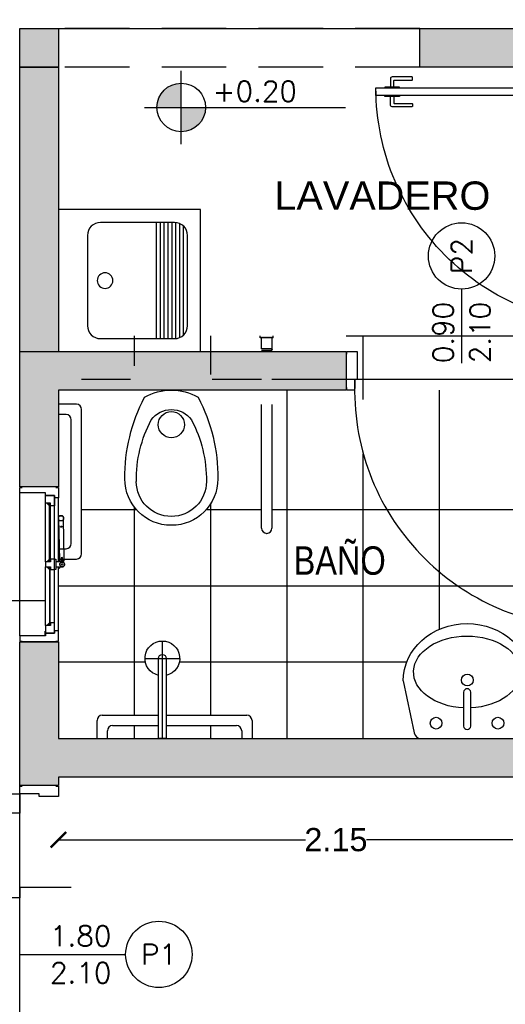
# Model space of a CAD drawing. Header units: millimetres. Extents: x 201 to 840, y 135 to 685.
# Tile 79 of 219: x 337.52 to 339.4, y 192.18 to 196. Entities that reach past the tile are written whole.
import ezdxf
from ezdxf.enums import TextEntityAlignment as Align

# ---------------------------------------------------------------- set-up
doc = ezdxf.new("R2010")
doc.units = ezdxf.units.MM
doc.linetypes.add('HIDDEN', pattern=[0.375, 0.25, -0.125])
doc.linetypes.add('HIDDEN2', pattern=[0.1875, 0.125, -0.0625])
doc.layers.add('001', color=1, linetype='Continuous', lineweight=5)
doc.layers.add('COTA NIVELES', color=2, linetype='Continuous', lineweight=20)
for name, color, linetype in [('01', 1, 'Continuous'), ('02', 2, 'Continuous'), ('03', 3, 'Continuous'), ('10', 251, 'Continuous'), ('ABERTURAS', 2, 'Continuous'), ('cota', 2, 'Continuous'), ('L1', 2, 'Continuous'), ('MAMPOSTERIA', 5, 'Continuous'), ('muro', 6, 'Continuous'), ('NIVELES', 1, 'Continuous'), ('piso', 1, 'Continuous'), ('PROYECCIONES', 2, 'Continuous'), ('SANITARIO ARTEF', 2, 'Continuous'), ('TEXT', 4, 'Continuous')]:
    doc.layers.add(name, color=color, linetype=linetype)
doc.styles.add('ARIAL', font='arial.ttf', dxfattribs={"height": 0.06})
doc.styles.add('ROMANS', font='romans.shx')
doc.styles.add('STYLE1', font='ARIALUNI.TTF', dxfattribs={"height": 0.09})
doc.dimstyles.new('D3', dxfattribs={"dimscale": 0, "dimtxt": 0.09, "dimasz": 0.06, "dimexe": 0, "dimexo": 0.15, "dimgap": 0, "dimtad": 0, "dimzin": 0, "dimdsep": 46, "dimtxsty": 'STYLE1', "dimblk": 'ARCHTICK', "dimcen": 1, "dimse1": 1, "dimse2": 1, "dimclrd": 1, "dimclre": 1, "dimclrt": 3, "dimadec": 0, "dimazin": 0, "dimtfac": 1, "dimtmove": 2, "dimatfit": 1, "dimldrblk": 'OPEN90', "dimfxl": 1, "dimtolj": 1, "dimtzin": 0, "dimarcsym": 0})

# ---------------------------------------------------------------- blocks, each defined once
blk = doc.blocks.new('_ARCHTICK')
at = {"color": 0, "linetype": 'ByBlock', "const_width": 0.15}
blk.add_lwpolyline([(-0.5, -0.5), (0.5, 0.5)], dxfattribs=at)
blk = doc.blocks.new('*D394')
at = {"layer": 'cota', "color": 1, "lineweight": -2}
for p, q in [((336.8217, 194.1853), (336.8217, 194.002)), ((336.8217, 193.5853), (336.8217, 193.7686))]:
    blk.add_line(p, q, dxfattribs=at)
at = {"layer": 'DEFPOINTS', "color": 0}
for p in [(336.8217, 194.1853), (337.5214, 194.1853), (337.5214, 193.5853)]:
    blk.add_point(p, dxfattribs=at)
at = {"layer": 'cota', "color": 1, "lineweight": -2, "xscale": 0.06, "yscale": 0.06, "zscale": 0.06}
for p, rotation in [((336.8217, 194.1853), 90), ((336.8217, 193.5853), 270)]:
    blk.add_blockref('_ARCHTICK', p, dxfattribs=dict(at, rotation=rotation))
at = {"layer": 'cota', "color": 3, "insert": (336.8217, 193.8853), "char_height": 0.09, "attachment_point": 5, "rotation": 90, "style": 'STYLE1'}
blk.add_mtext('\\A1;0.60', dxfattribs=at)
blk = doc.blocks.new('_OPEN90')
at = {"color": 0, "linetype": 'ByBlock'}
for p, q in [((0, 0), (-1, 0)), ((-0.5, 0.5), (0, 0)), ((0, 0), (-0.5, -0.5))]:
    blk.add_line(p, q, dxfattribs=at)
blk = doc.blocks.new('YUJUY')
at = {"layer": 'SANITARIO ARTEF', "color": 1, "ltscale": 0.8}
for p, q in [((0.1154, 0.2591), (0.1154, -0.1909)), ((0.1304, 0.2591), (0.1304, -0.1909)), ((0.1454, 0.2591), (0.1454, -0.1909)), ((0.1604, 0.2591), (0.1604, -0.1909)), ((0.1754, 0.2591), (0.1754, -0.1909)), ((0.1904, 0.2589), (0.1904, -0.1906)), ((0.2054, 0.2549), (0.2054, -0.1867)), ((0.2204, 0.2448), (0.2204, -0.1766))]:
    blk.add_line(p, q, dxfattribs=at)
at = {"layer": 'SANITARIO ARTEF', "ltscale": 0.8}
blk.add_lwpolyline([(0.2854, -0.2409), (-0.2646, -0.2409), (-0.2646, 0.3091), (0.2854, 0.3091)], close=True, dxfattribs=at)
blk.add_lwpolyline([(0.1854, -0.1909), (-0.1022, -0.1909, -0.414214), (-0.1522, -0.1409), (-0.1522, 0.2091, -0.414214), (-0.1022, 0.2591), (0.1854, 0.2591, -0.414214), (0.2354, 0.2091), (0.2354, -0.1409, -0.414214)], format="xyb", close=True, dxfattribs=at)
blk.add_circle((-0.084, 0.0341), 0.0302, dxfattribs=at)
blk = doc.blocks.new('A2')
at = {"layer": '02'}
for centre, radius, start, end in [((-0.3439, 0), 0.18, 90, 180), ((-0.3364, -0.4822), 0.6622, 62.1907, 90.6458), ((-0.3537, 0), 0.1357, 90, 180), ((-0.348, -0.3635), 0.4992, 62.1907, 90.6458), ((-0.1704, 0), 0.0956, 0, 54.7144), ((-0.2091, 0), 0.2091, 330.307, 29.693), ((-0.3439, 0), 0.18, 180, 270), ((-0.3537, 0), 0.1357, 180, 270), ((-0.1704, 0), 0.0956, 305.2856, 0), ((-0.348, 0.3635), 0.4992, 269.3542, 297.8093), ((-0.3364, 0.4822), 0.6622, 269.3542, 297.8093)]:
    blk.add_arc(centre, radius, start, end, dxfattribs=at)
blk = doc.blocks.new('GBBRT')
at = {"layer": 'SANITARIO ARTEF', "ltscale": 0.01}
blk.add_circle((294.9322, 272.9144), 0.0507, dxfattribs=at)
at = {"layer": 'SANITARIO ARTEF', "ltscale": 0.8, "xscale": -1, "rotation": 270}
blk.add_blockref('A2', (294.9322, 273.0481), dxfattribs=at)
blk = doc.blocks.new('B4')
at = {"layer": '02'}
blk.add_lwpolyline([(0.3103, -0.015), (0.3103, 0.015), (0, 0.015), (0, -0.015)], close=True, dxfattribs=at)
for radius, start, end in [(0.0674, 192.8623, 167.1377), (0.015, 270, 90)]:
    blk.add_arc((0.3103, 0), radius, start, end, dxfattribs=at)
at = {"layer": 'ABERTURAS', "color": 1}
for p, q in [((0.3103, -0.0674), (0.3103, 0.0674)), ((0, 0), (0.3777, 0))]:
    blk.add_line(p, q, dxfattribs=at)
blk = doc.blocks.new('3T45G')
for p, q in [((295.6688, 273.1081), (295.311, 273.1081)), ((295.2426, 272.8854), (295.2849, 273.0871)), ((295.4759, 273.0602), (295.4759, 272.9288)), ((295.5031, 272.9288), (295.5031, 273.0602)), ((295.7374, 272.8854), (295.6949, 273.0869)), ((295.4759, 272.9288), (295.4763, 272.9288))]:
    blk.add_line(p, q)
for centre in [(295.3703, 273.0489), (295.6097, 273.0489)]:
    blk.add_circle(centre, 0.0227)
at = {"ltscale": 0.01}
blk.add_circle((295.4888, 272.8817), 0.023, dxfattribs=at)
for centre, radius, start, end in [((295.311, 273.0814), 0.0267, 90, 167.5926), ((295.6688, 273.0814), 0.0267, 11.8934, 90), ((295.4895, 273.0602), 0.0136, 0, 180), ((295.4895, 272.9288), 0.0136, 180, 0)]:
    blk.add_arc(centre, radius, start, end)
at = {"extrusion": (0, 0, -1)}
for centre, major_axis, ratio, start_param, end_param in [((295.4898, 272.8506), (0.2073, 0), 0.672131, -1.506928, 4.645312), ((295.49, 272.8854), (-0.2474, 0), 0.900404, 3.141593, 6.283185)]:
    blk.add_ellipse(centre, major_axis=major_axis, ratio=ratio, start_param=start_param, end_param=end_param, dxfattribs=at)
blk = doc.blocks.new('A$C2B9D4405')
at = {"layer": '02'}
for points in [[(0.9193, 0.0692), (0.8945, 0.0692, -0.414214), (0.8925, 0.0712), (0.8925, 0.1395, 0.414214), (0.8905, 0.1415), (0.8818, 0.1415, 0.414214), (0.8798, 0.1395), (0.8798, 0.0628, 0.414214), (0.8862, 0.0565), (0.9193, 0.0565)], [(0.9557, 0.0692), (0.9805, 0.0692, 0.414214), (0.9825, 0.0712), (0.9825, 0.1395, -0.414214), (0.9845, 0.1415), (0.9932, 0.1415, -0.414214), (0.9952, 0.1395), (0.9952, 0.0628, -0.414214), (0.9888, 0.0565), (0.9557, 0.0565)]]:
    blk.add_lwpolyline(points, format="xyb", dxfattribs=at)
for points in [[(0.9225, 0.0907), (0.9193, 0.0907), (0.9193, 0.0349), (0.9225, 0.0349)], [(0.9525, 0.0907), (0.9557, 0.0907), (0.9557, 0.0349), (0.9525, 0.0349)]]:
    blk.add_lwpolyline(points, dxfattribs=at)
at = {"layer": 'ABERTURAS', "ltscale": 0.01}
for points in [[(0.0025, 1.06), (0.0025, 1.07), (0.0325, 1.07), (0.0425, 1.07), (0.0425, 1.02), (0.0425, 0.961), (0.0325, 0.961), (0.0325, 0.92), (0.0025, 0.92), (0.0025, 0.93)], [(0.9825, 1.06), (0.9825, 1.07), (0.9525, 1.07), (0.9425, 1.07), (0.9425, 1.02), (0.9425, 0.961), (0.9525, 0.961), (0.9525, 0.92), (0.9825, 0.92), (0.9825, 0.93)]]:
    blk.add_lwpolyline(points, dxfattribs=at)
blk.add_lwpolyline([(0.9525, 0), (0.9525, 0.92), (0.9225, 0.92), (0.9225, 0)], close=True, dxfattribs=at)
at = {"layer": 'ABERTURAS', "color": 1, "ltscale": 0.01}
blk.add_arc((0.9525, 0.92), 0.92, 177.4458, 270, dxfattribs=at)
at = {"layer": 'MAMPOSTERIA'}
for points in [[(0, 1.07), (0, 0.92)], [(0.985, 0.92), (0.985, 1.07)]]:
    blk.add_lwpolyline(points, dxfattribs=at)
blk = doc.blocks.new('GBGB')
at = {"layer": '01', "ltscale": 0.015}
blk.add_line((-0.2675, 0.0994), (0.2875, 0.0994), dxfattribs=at)
at = {"layer": 'ABERTURAS', "color": 1}
for p, q in [((-0.2267, 0), (0, 0)), ((0.02, 0), (0.2467, 0)), ((-0.2475, -0.0356), (-0.01, -0.0356)), ((0.03, -0.0356), (0.2675, -0.0356)), ((-0.2475, -0.0506), (-0.0041, -0.0506)), ((-0.0011, -0.0506), (0, -0.0506)), ((0.0082, -0.0667), (0.0113, -0.0627)), ((0.0087, -0.067), (0.0118, -0.0631)), ((0.02, -0.0506), (0.2675, -0.0506)), ((0.0205, -0.0546), (0.0205, -0.0506))]:
    blk.add_line(p, q, dxfattribs=at)
at = {"layer": 'ABERTURAS'}
for points in [[(-0.2875, -0.0406), (-0.2875, -0.0506), (-0.2475, -0.0506), (-0.2475, -0.0356), (-0.2575, -0.0356), (-0.2575, -0.0006), (-0.2675, -0.0006), (-0.2675, 0.0994), (-0.2875, 0.0994), (-0.2875, 0.0894)], [(0.3075, -0.0406), (0.3075, -0.0506), (0.2675, -0.0506), (0.2675, -0.0356), (0.2775, -0.0356), (0.2775, -0.0006), (0.2875, -0.0006), (0.2875, 0.0994), (0.3075, 0.0994), (0.3075, 0.0894)], [(-0.2567, -0.035), (-0.2167, -0.035), (-0.2167, -0.02), (-0.2267, -0.02), (-0.2267, 0), (-0.2567, 0), (-0.2567, -0.035)], [(0, -0.02), (-0.01, -0.02), (-0.01, -0.035), (0.03, -0.035), (0.03, -0.02), (0.02, -0.02), (0.02, 0), (0, 0), (0, -0.02)], [(0.2767, -0.035), (0.2367, -0.035), (0.2367, -0.02), (0.2467, -0.02), (0.2467, 0), (0.2767, 0), (0.2767, -0.035)], [(-0.2167, -0.0155), (-0.2257, -0.0155), (-0.2257, -0.0065), (-0.2167, -0.0155)], [(-0.01, -0.0155), (-0.001, -0.0155), (-0.001, -0.0065), (-0.01, -0.0155)], [(0.03, -0.0155), (0.021, -0.0155), (0.021, -0.0065), (0.03, -0.0155)], [(0.2367, -0.0155), (0.2457, -0.0155), (0.2457, -0.0065), (0.2367, -0.0155)]]:
    blk.add_lwpolyline(points, dxfattribs=at)
for points in [[(-0.2642, 0.0007), (-0.2492, 0.0007), (-0.2492, 0), (-0.2642, 0)], [(0.2842, 0.0007), (0.2692, 0.0007), (0.2692, 0), (0.2842, 0)]]:
    blk.add_lwpolyline(points, close=True, dxfattribs=at)
at = {"layer": 'ABERTURAS', "color": 1}
for points in [[(-0.2257, -0.019), (-0.001, -0.019), (-0.001, -0.016), (-0.2257, -0.016)], [(0.2457, -0.019), (0.021, -0.019), (0.021, -0.016), (0.2457, -0.016)]]:
    blk.add_lwpolyline(points, close=True, dxfattribs=at)
for points in [[(0.03, -0.035), (0.03, -0.04), (-0.01, -0.04), (-0.01, -0.035)], [(-0.0041, -0.0506), (-0.0052, -0.0506), (-0.0052, -0.0546), (-0.0041, -0.0546)], [(0, -0.0506), (-0.0011, -0.0506)], [(-0.0011, -0.0546), (0, -0.0546)], [(0.0187, -0.0671), (0.0349, -0.0665), (0.0347, -0.0615), (0.0186, -0.0621)], [(0.02, -0.062), (0.02, -0.04)], [(0.02, -0.0546), (0.0398, -0.0546), (0.0398, -0.0506), (0.02, -0.0506)], [(0.021, -0.0671), (0.036, -0.0666), (0.0358, -0.0613), (0.0208, -0.0618)]]:
    blk.add_lwpolyline(points, dxfattribs=at)
for points in [[(0, -0.04), (0, -0.0649, 0.896192), (0.0198, -0.067, 0.896192)], [(0.1883, -0.0506), (0.0256, -0.0553, 0.414214), (0.0208, -0.0605), (0.0208, -0.0618)], [(0.021, -0.0671), (0.021, -0.0685, 0.414214), (0.0262, -0.0733), (0.1883, -0.0706)], [(0.193, -0.0695), (0.1936, -0.0694, 0.414214), (0.1985, -0.0643), (0.1982, -0.0563, 0.414214), (0.193, -0.0515), (0.1924, -0.0515)]]:
    blk.add_lwpolyline(points, format="xyb", dxfattribs=at)
for centre, radius in [((-0.0026, -0.0526), 0.0025), ((0.01, -0.0649), 0.009), ((0.01, -0.0649), 0.0025), ((0.156, -0.0617), 0.0025), ((0.1883, -0.0606), 0.01)]:
    blk.add_circle(centre, radius, dxfattribs=at)
at = {"layer": 'muro', "ltscale": 0.01}
for p, q in [((-0.29, -0.0506), (-0.29, 0.0994)), ((0.31, -0.0506), (0.31, 0.0994))]:
    blk.add_line(p, q, dxfattribs=at)
blk = doc.blocks.new('GTRG')
at = {"layer": 'SANITARIO ARTEF'}
for p, q in [((-0.09, 0.54), (-0.09, -0.02)), ((0, 0.56), (-0.07, 0.56)), ((-0.05, 0.5), (-0.05, 0.02)), ((0, 0.52), (-0.03, 0.52)), ((-0.03, 0), (0, 0)), ((-0.07, -0.04), (0, -0.04))]:
    blk.add_line(p, q, dxfattribs=at)
for centre, start, end in [((-0.07, 0.54), 90, 180), ((-0.03, 0.5), 90, 180), ((-0.03, 0.02), 180, 270), ((-0.07, -0.02), 180, 270)]:
    blk.add_arc(centre, 0.02, start, end, dxfattribs=at)
blk = doc.blocks.new('*D395')
at = {"layer": 'cota', "color": 1, "lineweight": -2}
for p, q in [((336.8217, 194.5603), (336.8217, 194.4897)), ((336.8217, 194.1853), (336.8217, 194.256))]:
    blk.add_line(p, q, dxfattribs=at)
at = {"layer": 'DEFPOINTS', "color": 0}
for p in [(336.8217, 194.5603), (337.6714, 194.5603), (337.5964, 194.1853)]:
    blk.add_point(p, dxfattribs=at)
at = {"layer": 'cota', "color": 1, "lineweight": -2, "xscale": 0.06, "yscale": 0.06, "zscale": 0.06}
for p, rotation in [((336.8217, 194.5603), 90), ((336.8217, 194.1853), 270)]:
    blk.add_blockref('_ARCHTICK', p, dxfattribs=dict(at, rotation=rotation))
at = {"layer": 'cota', "color": 3, "insert": (336.8217, 194.3728), "char_height": 0.09, "attachment_point": 5, "rotation": 90, "style": 'STYLE1'}
blk.add_mtext('\\A1;0.38', dxfattribs=at)
blk = doc.blocks.new('*D396')
at = {"layer": 'cota', "color": 1, "lineweight": -2}
for p, q in [((336.8217, 194.9208), (336.8217, 194.9808)), ((336.8217, 194.7708), (336.8217, 194.9208)), ((336.8217, 194.7708), (336.8217, 194.7108))]:
    blk.add_line(p, q, dxfattribs=at)
at = {"layer": 'DEFPOINTS', "color": 0}
for p in [(336.8217, 194.9208), (337.6714, 194.9208), (337.6714, 194.7708)]:
    blk.add_point(p, dxfattribs=at)
at = {"layer": 'cota', "color": 1, "lineweight": -2, "xscale": 0.06, "yscale": 0.06, "zscale": 0.06}
for p, rotation in [((336.8217, 194.9208), 270), ((336.8217, 194.7708), 90)]:
    blk.add_blockref('_ARCHTICK', p, dxfattribs=dict(at, rotation=rotation))
at = {"layer": 'cota', "color": 3, "insert": (336.7617, 194.8458), "char_height": 0.09, "attachment_point": 5, "rotation": 90, "style": 'STYLE1'}
blk.add_mtext('\\A1;0.15', dxfattribs=at)
blk = doc.blocks.new('*D418')
at = {"layer": 'cota', "color": 1, "lineweight": -2}
for p, q in [((336.8217, 195.8131), (336.8217, 195.3743)), ((336.8217, 194.7103), (336.8217, 195.1491))]:
    blk.add_line(p, q, dxfattribs=at)
at = {"layer": 'DEFPOINTS', "color": 0}
for p in [(336.8217, 195.8131), (337.5214, 195.8131), (337.5214, 194.7103)]:
    blk.add_point(p, dxfattribs=at)
at = {"layer": 'cota', "color": 1, "lineweight": -2, "xscale": 0.06, "yscale": 0.06, "zscale": 0.06}
for p, rotation in [((336.8217, 195.8131), 90), ((336.8217, 194.7103), 270)]:
    blk.add_blockref('_ARCHTICK', p, dxfattribs=dict(at, rotation=rotation))
at = {"layer": 'cota', "color": 3, "insert": (336.8217, 195.2617), "char_height": 0.09, "attachment_point": 5, "rotation": 90, "style": 'STYLE1'}
blk.add_mtext('\\A1;1.10', dxfattribs=at)
blk = doc.blocks.new('*D397')
at = {"layer": 'cota', "color": 1, "lineweight": -2}
for p, q in [((336.8217, 195.9631), (336.8217, 196.0231)), ((336.8217, 195.8131), (336.8217, 195.9631)), ((336.8217, 195.8131), (336.8217, 195.7531))]:
    blk.add_line(p, q, dxfattribs=at)
at = {"layer": 'DEFPOINTS', "color": 0}
for p in [(336.8217, 195.9631), (337.5214, 195.9631), (337.5214, 195.8131)]:
    blk.add_point(p, dxfattribs=at)
at = {"layer": 'cota', "color": 1, "lineweight": -2, "xscale": 0.06, "yscale": 0.06, "zscale": 0.06}
for p, rotation in [((336.8217, 195.9631), 270), ((336.8217, 195.8131), 90)]:
    blk.add_blockref('_ARCHTICK', p, dxfattribs=dict(at, rotation=rotation))
at = {"layer": 'cota', "color": 3, "insert": (336.7617, 195.8881), "char_height": 0.09, "attachment_point": 5, "rotation": 90, "style": 'STYLE1'}
blk.add_mtext('\\A1;0.15', dxfattribs=at)
blk = doc.blocks.new('*D419')
at = {"color": 1, "lineweight": -2}
for p, q in [((337.5214, 196.5542), (337.4614, 196.5542)), ((337.5214, 196.5542), (337.6714, 196.5542)), ((337.6714, 196.5542), (337.7314, 196.5542))]:
    blk.add_line(p, q, dxfattribs=at)
at = {"layer": 'DEFPOINTS', "color": 0}
for p in [(337.6714, 196.5542), (337.5214, 195.9631), (337.6714, 195.9631)]:
    blk.add_point(p, dxfattribs=at)
at = {"color": 1, "lineweight": -2, "xscale": 0.06, "yscale": 0.06, "zscale": 0.06}
blk.add_blockref('_ARCHTICK', (337.5214, 196.5542), dxfattribs=at)
at = {"color": 1, "lineweight": -2, "xscale": 0.06, "yscale": 0.06, "zscale": 0.06, "rotation": 180}
blk.add_blockref('_ARCHTICK', (337.6714, 196.5542), dxfattribs=at)
at = {"color": 3, "insert": (337.5964, 196.6142), "char_height": 0.09, "attachment_point": 5, "style": 'STYLE1'}
blk.add_mtext('\\A1;0.15', dxfattribs=at)
blk = doc.blocks.new('*D420')
at = {"color": 1, "lineweight": -2}
for p, q in [((337.6714, 196.5542), (338.6285, 196.5542)), ((339.8214, 196.5542), (338.8643, 196.5542))]:
    blk.add_line(p, q, dxfattribs=at)
at = {"layer": 'DEFPOINTS', "color": 0}
for p in [(339.8214, 196.5542), (337.6714, 195.9631), (339.8214, 195.8131)]:
    blk.add_point(p, dxfattribs=at)
at = {"color": 1, "lineweight": -2, "xscale": 0.06, "yscale": 0.06, "zscale": 0.06, "rotation": 180}
blk.add_blockref('_ARCHTICK', (337.6714, 196.5542), dxfattribs=at)
at = {"color": 1, "lineweight": -2, "xscale": 0.06, "yscale": 0.06, "zscale": 0.06}
blk.add_blockref('_ARCHTICK', (339.8214, 196.5542), dxfattribs=at)
at = {"color": 3, "insert": (338.7464, 196.5542), "char_height": 0.09, "attachment_point": 5, "style": 'STYLE1'}
blk.add_mtext('\\A1;2.15', dxfattribs=at)
blk = doc.blocks.new('*D424')
at = {"color": 1, "lineweight": -2}
for p, q in [((337.6714, 192.8175), (338.6285, 192.8175)), ((339.8214, 192.8175), (338.8643, 192.8175))]:
    blk.add_line(p, q, dxfattribs=at)
at = {"layer": 'DEFPOINTS', "color": 0}
for p in [(339.8214, 193.2103), (337.6714, 193.0253), (339.8214, 192.8175)]:
    blk.add_point(p, dxfattribs=at)
at = {"color": 1, "lineweight": -2, "xscale": 0.06, "yscale": 0.06, "zscale": 0.06, "rotation": 180}
blk.add_blockref('_ARCHTICK', (337.6714, 192.8175), dxfattribs=at)
at = {"color": 1, "lineweight": -2, "xscale": 0.06, "yscale": 0.06, "zscale": 0.06}
blk.add_blockref('_ARCHTICK', (339.8214, 192.8175), dxfattribs=at)
at = {"color": 3, "insert": (338.7464, 192.8175), "char_height": 0.09, "attachment_point": 5, "style": 'STYLE1'}
blk.add_mtext('\\A1;2.15', dxfattribs=at)
blk = doc.blocks.new('*D435')
at = {"layer": 'DEFPOINTS', "color": 0}
for p in [(337.5214, 193.5853), (336.8217, 193.2103), (337.6714, 193.2103)]:
    blk.add_point(p, dxfattribs=at)
at = {"layer": 'piso', "color": 1, "lineweight": -2}
for p, q in [((336.8217, 193.5853), (336.8217, 193.5145)), ((336.8217, 193.2103), (336.8217, 193.2811))]:
    blk.add_line(p, q, dxfattribs=at)
at = {"layer": 'piso', "color": 1, "lineweight": -2, "xscale": 0.06, "yscale": 0.06, "zscale": 0.06}
for p, rotation in [((336.8217, 193.5853), 90), ((336.8217, 193.2103), 270)]:
    blk.add_blockref('_ARCHTICK', p, dxfattribs=dict(at, rotation=rotation))
at = {"layer": 'piso', "color": 3, "insert": (336.8217, 193.3978), "char_height": 0.09, "attachment_point": 5, "rotation": 90, "style": 'STYLE1'}
blk.add_mtext('\\A1;0.37', dxfattribs=at)
blk = doc.blocks.new('*D436')
at = {"layer": 'DEFPOINTS', "color": 0}
for p in [(337.6714, 193.2103), (336.8217, 193.0603), (337.6714, 193.0603)]:
    blk.add_point(p, dxfattribs=at)
at = {"layer": 'piso', "color": 1, "lineweight": -2}
for p, q in [((336.8217, 193.2103), (336.8217, 193.2703)), ((336.8217, 193.2103), (336.8217, 193.0603)), ((336.8217, 193.0603), (336.8217, 193.0003))]:
    blk.add_line(p, q, dxfattribs=at)
at = {"layer": 'piso', "color": 1, "lineweight": -2, "xscale": 0.06, "yscale": 0.06, "zscale": 0.06}
for p, rotation in [((336.8217, 193.2103), 270), ((336.8217, 193.0603), 90)]:
    blk.add_blockref('_ARCHTICK', p, dxfattribs=dict(at, rotation=rotation))
at = {"layer": 'piso', "color": 3, "insert": (336.7617, 193.1353), "char_height": 0.09, "attachment_point": 5, "rotation": 90, "style": 'STYLE1'}
blk.add_mtext('\\A1;0.15', dxfattribs=at)
blk = doc.blocks.new('*D438')
at = {"layer": 'DEFPOINTS', "color": 0}
for p in [(336.8217, 193.0603), (337.6714, 193.0603), (337.6714, 190.6603)]:
    blk.add_point(p, dxfattribs=at)
at = {"layer": 'piso', "color": 1, "lineweight": -2}
for p, q in [((336.8217, 193.0603), (336.8217, 191.9779)), ((336.8217, 190.6603), (336.8217, 191.7427))]:
    blk.add_line(p, q, dxfattribs=at)
at = {"layer": 'piso', "color": 1, "lineweight": -2, "xscale": 0.06, "yscale": 0.06, "zscale": 0.06}
for p, rotation in [((336.8217, 193.0603), 90), ((336.8217, 190.6603), 270)]:
    blk.add_blockref('_ARCHTICK', p, dxfattribs=dict(at, rotation=rotation))
at = {"layer": 'piso', "color": 3, "insert": (336.8217, 191.8603), "char_height": 0.09, "attachment_point": 5, "rotation": 90, "style": 'STYLE1'}
blk.add_mtext('\\A1;2.40', dxfattribs=at)
blk = doc.blocks.new('A$C3420644B')
at = {"layer": '01'}
for p, q in [((0.0375, 0.2814), (0.8625, 0.2814)), ((0.0475, 0.2114), (0.8525, 0.2114)), ((0.0475, 0.2064), (0.8525, 0.2064))]:
    blk.add_line(p, q, dxfattribs=at)
for points in [[(0.0775, 0.2609), (0.43, 0.2609), (0.43, 0.2569), (0.0775, 0.2569)], [(0.8225, 0.2609), (0.47, 0.2609), (0.47, 0.2569), (0.8225, 0.2569)]]:
    blk.add_lwpolyline(points, dxfattribs=at)
at = {"layer": '02'}
for p, q in [((0.435, 0.2714), (0.0878, 0.2714)), ((0.465, 0.2714), (0.8122, 0.2714)), ((0.425, 0.2214), (0.0875, 0.2214)), ((0.475, 0.2214), (0.8125, 0.2214))]:
    blk.add_line(p, q, dxfattribs=at)
at = {"layer": '03'}
for points in [[(0, 0.2814), (0, 0.2064), (0.0475, 0.2064), (0.0475, 0.2164), (0.0375, 0.2164), (0.0375, 0.2814), (0, 0.2814), (0, 0.2814)], [(0.0375, 0.2214), (0.0375, 0.2214), (0.0875, 0.2214), (0.0875, 0.2564), (0.0775, 0.2564), (0.0775, 0.2714), (0.0375, 0.2714), (0.0375, 0.2499), (0.0375, 0.2499), (0.0375, 0.2214), (0.0375, 0.2214)], [(0.475, 0.2214), (0.475, 0.2214), (0.425, 0.2214), (0.425, 0.2564), (0.435, 0.2564), (0.435, 0.2714), (0.475, 0.2714), (0.475, 0.2714), (0.475, 0.2714)], [(0.425, 0.2214), (0.425, 0.2214), (0.475, 0.2214), (0.475, 0.2564), (0.465, 0.2564), (0.465, 0.2714), (0.425, 0.2714), (0.425, 0.2714), (0.425, 0.2714)], [(0.8625, 0.2214), (0.8625, 0.2214), (0.8125, 0.2214), (0.8125, 0.2564), (0.8225, 0.2564), (0.8225, 0.2714), (0.8625, 0.2714), (0.8625, 0.2499), (0.8625, 0.2499), (0.8625, 0.2214), (0.8625, 0.2214)], [(0.9, 0.2814), (0.9, 0.2064), (0.8525, 0.2064), (0.8525, 0.2164), (0.8625, 0.2164), (0.8625, 0.2814), (0.9, 0.2814), (0.9, 0.2814)], [(0.425, 0.2564), (0.425, 0.2214), (0.425, 0.2214)], [(0.475, 0.2564), (0.475, 0.2214), (0.475, 0.2214)]]:
    blk.add_lwpolyline(points, dxfattribs=at)
for points in [[(0.0878, 0.2714), (0.0878, 0.2614), (0.0778, 0.2614), (0.0778, 0.2714)], [(0.4247, 0.2714), (0.4247, 0.2614), (0.4347, 0.2614), (0.4347, 0.2714)], [(0.4753, 0.2714), (0.4753, 0.2614), (0.4653, 0.2614), (0.4653, 0.2714)], [(0.8122, 0.2714), (0.8122, 0.2614), (0.8222, 0.2614), (0.8222, 0.2714)], [(0.8122, 0.2714), (0.8122, 0.2614), (0.8222, 0.2614), (0.8222, 0.2714)]]:
    blk.add_lwpolyline(points, close=True, dxfattribs=at)
at = {"layer": 'ABERTURAS', "linetype": 'HIDDEN2'}
for points in [[(0.0817, 0.2846), (0.0817, 0.3094, -0.414214), (0.0837, 0.3114), (0.152, 0.3114, 0.414214), (0.154, 0.3134), (0.154, 0.3221, 0.414214), (0.152, 0.3241), (0.0753, 0.3241, 0.414214), (0.069, 0.3178), (0.069, 0.2846)], [(0.0817, 0.2032), (0.0817, 0.1784, 0.414214), (0.0837, 0.1764), (0.152, 0.1764, -0.414214), (0.154, 0.1744), (0.154, 0.1658, -0.414214), (0.152, 0.1638), (0.0753, 0.1638, -0.414214), (0.069, 0.1701), (0.069, 0.2032)]]:
    blk.add_lwpolyline(points, format="xyb", dxfattribs=at)
for points in [[(0.1032, 0.2814), (0.1032, 0.2846), (0.0475, 0.2846), (0.0475, 0.2814)], [(0.1032, 0.2064), (0.1032, 0.2032), (0.0475, 0.2032), (0.0475, 0.2064)]]:
    blk.add_lwpolyline(points, dxfattribs=at)
blk = doc.blocks.new('pv')
at = {"layer": 'ABERTURAS', "ltscale": 0.01}
for points in [[(269.7173, 320.946), (269.7173, 320.936), (269.7473, 320.936), (269.7573, 320.936), (269.7573, 320.986), (269.7573, 321.011), (269.7473, 321.011), (269.7473, 321.086), (269.7173, 321.086), (269.7173, 321.076)], [(271.5773, 320.946), (271.5773, 320.936), (271.5473, 320.936), (271.5373, 320.936), (271.5373, 320.986), (271.5373, 321.011), (271.5473, 321.011), (271.5473, 321.086), (271.5773, 321.086), (271.5773, 321.076)]]:
    blk.add_lwpolyline(points, dxfattribs=at)
at = {"layer": 'ABERTURAS', "color": 250, "linetype": 'HIDDEN2'}
for centre, start, end in [((269.7611, 321.1018), 358.9719, 86.049), ((271.5334, 321.1018), 93.951, 181.0281)]:
    blk.add_arc(centre, 0.8863, start, end, dxfattribs=at)
at = {"layer": 'MAMPOSTERIA'}
for points in [[(269.7148, 320.936), (269.7148, 321.086)], [(271.5798, 321.086), (271.5798, 320.936)]]:
    blk.add_lwpolyline(points, dxfattribs=at)
at = {"layer": '001', "xscale": -1, "rotation": 90.00760876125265}
blk.add_blockref('A$C3420644B', (270.0286, 321.986), dxfattribs=at)
at = {"layer": '001', "rotation": 269.9923912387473}
blk.add_blockref('A$C3420644B', (271.2659, 321.986), dxfattribs=at)

msp = doc.modelspace()

# ---------------------------------------------------------------- hatches: boundary and pattern name
at = {"layer": '10'}
h = msp.add_hatch(color=256, dxfattribs=at)
h.paths.add_polyline_path([(342.3714, 195.9631), (340.5464, 195.9631), (340.5464, 195.8131), (342.2214, 195.8131), (342.2214, 195.0117), (342.2214, 195.0117), (342.3714, 195.0117)])
h.paths.add_polyline_path([(340.5464, 195.9631), (339.0714, 195.9631), (339.0714, 195.8131), (339.8214, 195.8131), (339.8214, 195.7648), (339.9714, 195.7648), (339.9714, 195.8131), (340.5464, 195.8131)])
h.paths.add_polyline_path([(342.3714, 194.0117), (342.2214, 194.0117), (342.2214, 193.2103), (341.6214, 193.2103), (341.6214, 193.0603), (342.2214, 193.0603), (342.2214, 193.0103), (342.3714, 193.0103)])
h.paths.add_polyline_path([(339.9714, 194.7798), (339.8214, 194.7798), (339.8214, 194.7103), (339.7714, 194.7103), (339.7714, 194.5603), (339.8214, 194.5603), (339.8214, 193.2103), (337.6714, 193.2103), (337.6714, 193.5853), (337.5214, 193.5853), (337.5214, 193.0278), (337.6714, 193.0278), (337.6714, 193.0603), (339.9714, 193.0603)])
h.paths.add_polyline_path([(337.6714, 195.8131), (337.5214, 195.8131), (337.5214, 194.7103), (337.6714, 194.7103)])
h.paths.add_polyline_path([(337.6714, 195.9631), (337.5214, 195.9631), (337.5214, 195.8131), (337.6714, 195.8131)])
h.paths.add_polyline_path([(337.6714, 194.5603), (338.7864, 194.5603), (338.7864, 194.7103), (337.5214, 194.7103), (337.5214, 194.1853), (337.6714, 194.1853)])
h.paths.add_polyline_path([(337.6714, 190.5103), (339.3864, 190.5103), (339.3864, 190.6603), (337.6714, 190.6603), (337.6714, 191.1628), (337.5214, 191.1628), (337.5214, 187.4603), (338.5714, 187.4603), (338.5714, 187.6103), (337.6714, 187.6103)])
h.paths.add_polyline_path([(343.3714, 190.6584), (342.8714, 190.6584), (342.3714, 190.6603), (342.3714, 191.1453), (342.2214, 191.1453), (342.2214, 190.6603), (341.7064, 190.6603), (341.7064, 190.5103), (343.2214, 190.5103), (343.2214, 187.6103), (342.4214, 187.6103), (342.4214, 187.4603), (343.3714, 187.4603)])
h.paths.add_polyline_path([(341.4214, 187.6103), (340.6214, 187.6103), (340.6214, 190.5103), (340.7214, 190.5103), (340.7214, 190.6603), (340.5464, 190.6603), (340.5464, 187.4603), (341.4214, 187.4603)])
h.paths.add_polyline_path([(340.5464, 190.6603), (340.3714, 190.6603), (340.3714, 190.5103), (340.4714, 190.5103), (340.4714, 187.6103), (339.5714, 187.6103), (339.5714, 187.4603), (340.5464, 187.4603)])
at = {"layer": 'NIVELES', "ltscale": 0.01}
h = msp.add_hatch(color=256, dxfattribs=at)
h.paths.add_polyline_path([(338.147, 195.7507, 0.414214), (338.0529, 195.6566), (338.147, 195.6566)])
h.paths.add_polyline_path([(338.241, 195.6566), (338.147, 195.6566), (338.147, 195.5625, 0.414214)])
at = {"layer": 'SANITARIO ARTEF'}
msp.add_hatch(color=1, dxfattribs=at).paths.add_polyline_path([(338.4532, 194.7708), (338.5032, 194.7708), (338.5032, 194.7628), (338.4532, 194.7628)])
h = msp.add_hatch(color=1, dxfattribs=at)
h.paths.add_polyline_path([(338.5007, 194.7183, -1), (338.4957, 194.7183, -1)])
h.paths.add_polyline_path([(338.4979, 194.7183, 1), (338.4985, 194.7183, 1)], flags=16)

# ---------------------------------------------------------------- linework, layer by layer
at = {"layer": 'L1'}
for p, q in [((339.2333, 194.9522, 0.0629), (339.2333, 194.6649, 0.0629)), ((337.0239, 193.7452, 0.0629), (337.6208, 193.7452, 0.0629)), ((337.5239, 192.373, 0.0629), (337.9319, 192.373, 0.0629))]:
    msp.add_line(p, q, dxfattribs=at)
for centre in [(339.2333, 195.0808, 0.0629), (338.0605, 192.373, 0.0629)]:
    msp.add_circle(centre, 0.1286, dxfattribs=at)
at = {"layer": 'MAMPOSTERIA', "elevation": 0.0629}
msp.add_lwpolyline([(337.6714, 195.8131), (337.5214, 195.8131), (337.5214, 195.9631), (337.6714, 195.9631)], close=True, dxfattribs=at)
for points in [[(342.3714, 195.9631), (342.3714, 195.0117), (342.2214, 195.0117), (342.2214, 195.8131), (339.9714, 195.8131), (339.9714, 195.7648), (339.8214, 195.7648), (339.8214, 195.8131), (339.0714, 195.8131), (339.0714, 195.9631), (342.3714, 195.9631)], [(337.5214, 194.7103), (337.5214, 195.8131), (337.6714, 195.8131), (337.6714, 194.7103)], [(337.6714, 193.5853), (337.6714, 193.2103), (339.8214, 193.2103), (339.8214, 194.5603), (339.7714, 194.5603), (339.7714, 194.7103), (339.8214, 194.7103), (339.8214, 194.7798), (339.9714, 194.7798), (339.9714, 193.0603), (337.6714, 193.0603), (337.6714, 193.0278), (337.5214, 193.0278), (337.5214, 193.5853), (337.6714, 193.5853)], [(337.5214, 194.1853), (337.5214, 194.7103), (338.7864, 194.7103), (338.7864, 194.5603), (337.6714, 194.5603), (337.6714, 194.1853), (337.5214, 194.1853)]]:
    msp.add_lwpolyline(points, dxfattribs=at)
at = {"layer": 'NIVELES', "color": 1}
msp.add_line((338.1471, 195.5148, 0.0629), (338.1471, 195.7983, 0.0629), dxfattribs=at)
at = {"layer": 'NIVELES', "color": 3}
msp.add_line((338.0054, 195.6566, 0.0629), (338.7834, 195.6566, 0.0629), dxfattribs=at)
msp.add_circle((338.1471, 195.6566, 0.0629), 0.0941, dxfattribs=at)
at = {"layer": 'piso'}
for p, q in [((337.6714, 195.9631, 0.0629), (339.0714, 195.9631, 0.0629)), ((337.9667, 194.655, 0.0629), (337.9667, 194.7708, 0.0629)), ((338.262, 194.6215, 0.0629), (338.262, 194.7708, 0.0629)), ((338.8525, 194.5244, 0.0629), (338.8525, 194.7708, 0.0629)), ((337.9504, 194.6019, 0.0629), (337.7614, 194.6019, 0.0629)), ((338.4582, 194.6019, 0.0629), (338.2675, 194.6019, 0.0629)), ((339.7083, 194.6019, 0.0629), (338.4982, 194.6019, 0.0629)), ((338.5573, 194.0651, 0.0629), (338.5573, 194.5603, 0.0629)), ((339.1478, 193.8554, 0.0629), (339.1478, 194.5603, 0.0629)), ((338.8525, 193.2103, 0.0629), (338.8525, 194.314, 0.0629)), ((338.262, 193.3003, 0.0629), (338.262, 194.1217, 0.0629)), ((337.9751, 194.0962, 0.0629), (337.7614, 194.0962, 0.0629)), ((337.9667, 193.3003, 0.0629), (337.9667, 194.1061, 0.0629)), ((338.4582, 194.0962, 0.0629), (338.2428, 194.0962, 0.0629)), ((339.7071, 194.0962, 0.0629), (338.4982, 194.0962, 0.0629)), ((338.5573, 193.2103, 0.0629), (338.5573, 194.0651, 0.0629)), ((339.1478, 193.6341, 0.0629), (339.1478, 193.8554, 0.0629)), ((339.2197, 193.8009, 0.0629), (337.6714, 193.8009, 0.0629)), ((339.706, 193.8009, 0.0629), (339.2197, 193.8009, 0.0629)), ((338.0084, 193.5056, 0.0629), (337.6714, 193.5056, 0.0629)), ((339.0205, 193.5056, 0.0629), (338.1398, 193.5056, 0.0629)), ((337.9667, 193.2103, 0.0629), (337.9667, 193.2603, 0.0629)), ((338.262, 193.2103, 0.0629), (338.262, 193.2603, 0.0629)), ((337.5214, 191.1628, 0.0629), (337.5214, 193.0278, 0.0629))]:
    msp.add_line(p, q, dxfattribs=at)
at = {"layer": 'piso', "elevation": 0.0629}
msp.add_lwpolyline([(338.7864, 194.7708), (339.7714, 194.7708)], dxfattribs=at)
at = {"layer": 'piso', "color": 3, "ltscale": 0.01, "elevation": 0.0629}
msp.add_lwpolyline([(337.7214, 192.6328), (337.5214, 192.6328), (337.5214, 192.5928), (337.3214, 192.5928)], dxfattribs=at)
at = {"layer": 'PROYECCIONES', "linetype": 'HIDDEN'}
for p, q in [((339.0714, 195.9631, 0.0629), (337.6714, 195.9631, 0.0629)), ((339.0714, 195.8131, 0.0629), (337.6714, 195.8131, 0.0629))]:
    msp.add_line(p, q, dxfattribs=at)
at = {"layer": 'SANITARIO ARTEF'}
for p, q in [((338.4532, 194.7628, 0.0629), (338.4532, 194.7708, 0.0629)), ((338.5032, 194.7628, 0.0629), (338.4532, 194.7628, 0.0629)), ((338.4582, 194.7208, 0.0629), (338.4582, 194.7628, 0.0629)), ((338.4982, 194.7628, 0.0629), (338.4982, 194.7208, 0.0629)), ((338.5032, 194.7628, 0.0629), (338.5032, 194.7708, 0.0629)), ((338.4982, 194.7208, 0.0629), (338.4582, 194.7208, 0.0629)), ((338.4582, 194.7158, 0.0629), (338.4982, 194.7158, 0.0629)), ((338.4582, 194.0253, 0.0629), (338.4582, 194.5053, 0.0629)), ((338.4982, 194.5053, 0.0629), (338.4982, 194.0253, 0.0629)), ((337.8214, 193.2103, 0.0629), (337.8214, 193.2803, 0.0629)), ((337.8414, 193.3003, 0.0629), (338.0591, 193.3003, 0.0629)), ((338.0891, 193.3003, 0.0629), (338.4014, 193.3003, 0.0629)), ((338.4214, 193.2803, 0.0629), (338.4214, 193.2103, 0.0629)), ((337.8614, 193.2103, 0.0629), (337.8614, 193.2403, 0.0629)), ((337.8814, 193.2603, 0.0629), (338.0591, 193.2603, 0.0629)), ((338.0891, 193.2603, 0.0629), (338.3614, 193.2603, 0.0629)), ((338.3814, 193.2403, 0.0629), (338.3814, 193.2103, 0.0629))]:
    msp.add_line(p, q, dxfattribs=at)
for radius in [0.0025, 0.00033]:
    msp.add_circle((338.4982, 194.7183, 0.0629), radius, dxfattribs=at)
for centre, radius, start, end in [((338.4782, 194.0253, 0.0629), 0.02, 180, 0), ((338.4979, 194.5078, 0.0629), 0.5029, 267.6655, 267.7583), ((337.8414, 193.2803, 0.0629), 0.02, 90, 180), ((338.4014, 193.2803, 0.0629), 0.02, 0, 90), ((337.8814, 193.2403, 0.0629), 0.02, 90, 180), ((338.3614, 193.2403, 0.0629), 0.02, 0, 90)]:
    msp.add_arc(centre, radius, start, end, dxfattribs=at)

# ---------------------------------------------------------------- block references
at = {"rotation": 180}
msp.add_blockref('GTRG', (337.6714, 194.4659, 0.0629), dxfattribs=at)
at = {"ltscale": 0.8, "xscale": -1, "rotation": 270}
msp.add_blockref('B4', (338.0741, 193.2103, 0.0629), dxfattribs=at)
at = {"layer": '03', "xscale": -1, "rotation": 89.99999957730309}
msp.add_blockref('pv', (658.6074, 462.7426, 0.0629), dxfattribs=at)
at = {"layer": 'ABERTURAS', "xscale": -1, "rotation": 270}
msp.add_blockref('A$C2B9D4405', (338.9014, 194.7798, 0.0629), dxfattribs=at)
at = {"layer": 'ABERTURAS'}
for name, p in [('A$C2B9D4405', (338.7864, 193.6403, 0.0629)), ('GBBRT', (43.1767, -78.4877, 0.0629))]:
    msp.add_blockref(name, p, dxfattribs=at)
at = {"layer": 'ABERTURAS', "rotation": 90}
msp.add_blockref('GBGB', (337.6208, 193.8753, 0.0629), dxfattribs=at)
at = {"layer": 'SANITARIO ARTEF', "xscale": -1, "rotation": 180}
msp.add_blockref('YUJUY', (337.9361, 195.0195, 0.0629), dxfattribs=at)
at = {"layer": 'SANITARIO ARTEF', "rotation": 180}
msp.add_blockref('3T45G', (634.7443, 466.3184, 0.0629), dxfattribs=at)

# ---------------------------------------------------------------- texts
at = {"layer": 'COTA NIVELES', "style": 'ROMANS'}
msp.add_attdef('+0.20', (338.2689, 195.6796, 0.0629), '_0.00', height=0.07938, dxfattribs=at)
at = {"layer": 'L1', "style": 'ROMANS'}
msp.add_attdef('P2', text='p1', height=0.07938, rotation=90, dxfattribs=at).set_placement((339.2333, 195.0808, 0.0629), align=Align.MIDDLE)
msp.add_attdef('0.90', (339.2016, 194.6649, 0.0629), '0.80', height=0.07938, rotation=90, dxfattribs=at)
msp.add_attdef('2.10', text='2.10', height=0.07938, rotation=90, dxfattribs=at).set_placement((339.2651, 194.6649, 0.0629), align=Align.TOP_LEFT)
msp.add_attdef('1.80', (337.6388, 192.4048, 0.0629), '0.80', height=0.07938, dxfattribs=at)
msp.add_attdef('P1', text='p1', height=0.07938, dxfattribs=at).set_placement((338.0605, 192.373, 0.0629), align=Align.MIDDLE)
msp.add_attdef('2.10', text='2.10', height=0.07938, dxfattribs=at).set_placement((337.6388, 192.3413, 0.0629), align=Align.TOP_LEFT)
at = {"layer": 'TEXT', "style": 'ARIAL'}
msp.add_text('LAVADERO', height=0.11, dxfattribs=at).set_placement((338.5079, 195.2597, 0.0629))
at = {"layer": 'TEXT', "insert": (338.5824, 193.8434, 0.0629), "char_height": 0.11, "attachment_point": 7, "style": 'ARIAL'}
msp.add_mtext_dynamic_manual_height_columns('{\\fTechnic|b0|i0|c2|p2;BAÑO}', width=4.338061, gutter_width=12.5, heights=[0], dxfattribs=at)

# ---------------------------------------------------------------- dimensions: what is measured, and where the dimension line sits
for base, p1, p2, picture, middle in [((337.6714, 196.5542, 0.0629), (337.5214, 195.9631, 0.0629), (337.6714, 195.9631, 0.0629), '*D419', (337.5964, 196.6142, 0.0629)), ((339.8214, 196.5542, 0.0629), (337.6714, 195.9631, 0.0629), (339.8214, 195.8131, 0.0629), '*D420', (338.7464, 196.5542, 0.0629)), ((339.8214, 192.8175, 0.0629), (337.6714, 193.0253, 0.0629), (339.8214, 193.2103, 0.0629), '*D424', (338.7464, 192.8175, 0.0629))]:
    dim = msp.add_linear_dim(base=base, p1=p1, p2=p2, dimstyle='D3', override={"dimscale": 1})
    dim.commit()
    dim.dimension.update_dxf_attribs({"geometry": picture, "text_midpoint": middle})
at = {"layer": 'cota'}
for base, p1, p2, picture, middle in [((336.8217, 195.9631, 0.0629), (337.5214, 195.8131, 0.0629), (337.5214, 195.9631, 0.0629), '*D397', (336.7617, 195.8881, 0.0629)), ((336.8217, 195.8131, 0.0629), (337.5214, 194.7103, 0.0629), (337.5214, 195.8131, 0.0629), '*D418', (336.8217, 195.2617, 0.0629)), ((336.8217, 194.9208, 0.0629), (337.6714, 194.7708, 0.0629), (337.6714, 194.9208, 0.0629), '*D396', (336.7617, 194.8458, 0.0629)), ((336.8216796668, 194.5603362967, 0.0629221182), (337.5964437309, 194.1853362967, 0.0629221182), (337.6714437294, 194.5603362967, 0.0629221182), '*D395', (336.8216796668, 194.3728362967, 0.0629221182)), ((336.8217, 194.1853, 0.0629), (337.5214, 193.5853, 0.0629), (337.5214, 194.1853, 0.0629), '*D394', (336.8217, 193.8853, 0.0629))]:
    dim = msp.add_linear_dim(base=base, p1=p1, p2=p2, angle=90, dimstyle='D3', override={"dimscale": 1}, dxfattribs=at)
    dim.commit()
    dim.dimension.update_dxf_attribs({"geometry": picture, "text_midpoint": middle})
at = {"layer": 'piso'}
for base, p1, p2, picture, middle in [((336.8216796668, 193.2103362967, 0.0629221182), (337.5214437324, 193.5853362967, 0.0629221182), (337.6714437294, 193.2103362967, 0.0629221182), '*D435', (336.8216796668, 193.3978362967, 0.0629221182)), ((336.8217, 193.0603, 0.0629), (337.6714, 193.2103, 0.0629), (337.6714, 193.0603, 0.0629), '*D436', (336.7617, 193.1353, 0.0629)), ((336.8217, 193.0603, 0.0629), (337.6714, 190.6603, 0.0629), (337.6714, 193.0603, 0.0629), '*D438', (336.8217, 191.8603, 0.0629))]:
    dim = msp.add_linear_dim(base=base, p1=p1, p2=p2, angle=90, dimstyle='D3', override={"dimscale": 1}, dxfattribs=at)
    dim.commit()
    dim.dimension.update_dxf_attribs({"geometry": picture, "text_midpoint": middle})

doc.saveas('drawing.dxf')
